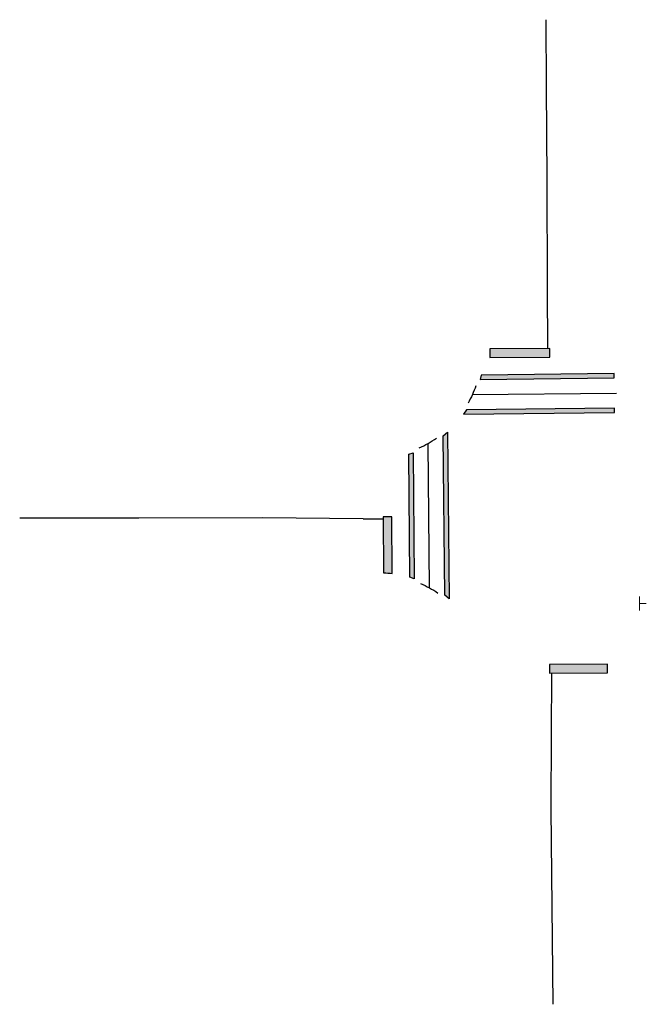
# Model space of a CAD drawing. Header units: feet. Extents: x 2273673 to 2273818, y 502394 to 502622.
import ezdxf

# ---------------------------------------------------------------- set-up
doc = ezdxf.new("R2010")
doc.units = ezdxf.units.FT
doc.header["$LTSCALE"] = 20
doc.header["$MEASUREMENT"] = 0
doc.linetypes.add('dsolidcl', pattern=[0])
for name, color, linetype in [('PM_P_CL_Double_Solid', 2, 'dsolidcl'), ('PM_P_Crosswalk', 7, 'Continuous'), ('PM_P_Stop_Line', 7, 'Continuous'), ('SN_P_Signs', 120, 'Continuous')]:
    doc.layers.add(name, color=color, linetype=linetype)
doc.layers.add('SC_Scratch1', color=30, linetype='Continuous', plot=False)

# ---------------------------------------------------------------- blocks, each defined once
blk = doc.blocks.new('SGN1PP')
at = {"layer": 'SN_P_Signs', "color": 120, "linetype": 'Continuous', "lineweight": 13}
for p, q in [((0, 0), (-0.08, 0)), ((0, 0.08), (0, -0.08))]:
    blk.add_line(p, q, dxfattribs=at)

msp = doc.modelspace()

# ---------------------------------------------------------------- hatches: boundary and pattern name
at = {"layer": 'PM_P_Crosswalk'}
h = msp.add_hatch(color=256, dxfattribs=at)
h.dxf.hatch_style = 1
h.paths.add_polyline_path([(2273779.69, 502539.6), (2273779.41, 502538.6), (2273810.4, 502538.94), (2273810.39, 502539.94)])
h.paths.add_polyline_path([(2273776.29, 502531.57), (2273775.61, 502530.56), (2273810.48, 502530.94), (2273810.47, 502531.94)])
h = msp.add_hatch(color=256, dxfattribs=at)
h.dxf.hatch_style = 1
h.paths.add_polyline_path([(2273770.88, 502525.58), (2273771.87, 502526.41), (2273772.25, 502487.91), (2273771.24, 502488.73)])
h.paths.add_polyline_path([(2273762.92, 502521.3), (2273763.92, 502521.65), (2273764.2, 502492.53), (2273763.2, 502492.86)])
h = msp.add_hatch(color=256, dxfattribs=at)
h.dxf.hatch_style = 1
edge = h.paths.add_edge_path()
edge.add_arc((2273755.98, 502468.92), 25, 82.8118, 87.4149, ccw=False)
edge.add_line((2273759.11, 502493.73), (2273759.06, 502506.84))
edge.add_line((2273759.06, 502506.84), (2273757.06, 502506.86))
edge.add_line((2273757.06, 502506.86), (2273757.11, 502493.9))
at = {"layer": 'PM_P_Stop_Line'}
h = msp.add_hatch(color=256, dxfattribs=at)
h.dxf.hatch_style = 1
h.paths.add_polyline_path([(2273781.7, 502545.68), (2273781.64, 502543.68), (2273795.56, 502543.78), (2273795.55, 502545.78)])
h = msp.add_hatch(color=256, dxfattribs=at)
h.dxf.hatch_style = 1
h.paths.add_polyline_path([(2273808.87, 502472.79), (2273795.44, 502472.7), (2273795.45, 502470.7), (2273808.88, 502470.79)])

# ---------------------------------------------------------------- linework, layer by layer
at = {"layer": 'PM_P_CL_Double_Solid'}
msp.add_line((2273752.41, 502506.4, 1155.89), (2273757.06, 502506.36, 1155.83), dxfattribs=at)
at = {"layer": 'PM_P_Crosswalk', "flags": 128}
for points, elevation in [([(2273779.69, 502539.6), (2273779.41, 502538.6), (2273810.4, 502538.94), (2273810.39, 502539.94), (2273779.69, 502539.6)], 73.28), ([(2273776.29, 502531.57), (2273775.61, 502530.56), (2273810.48, 502530.94), (2273810.47, 502531.94), (2273776.29, 502531.57)], -47.76)]:
    msp.add_lwpolyline(points, dxfattribs=dict(at, elevation=elevation))
for points in [[(2273770.88, 502525.58), (2273771.87, 502526.41), (2273772.25, 502487.91), (2273771.24, 502488.73), (2273770.88, 502525.58)], [(2273762.92, 502521.3), (2273763.92, 502521.65), (2273764.2, 502492.53), (2273763.2, 502492.86), (2273762.92, 502521.3)]]:
    msp.add_lwpolyline(points, dxfattribs=at)
msp.add_lwpolyline([(2273757.11, 502493.9, -0.020088), (2273759.11, 502493.73), (2273759.06, 502506.84), (2273757.06, 502506.86), (2273757.11, 502493.9)], format="xyb", dxfattribs=at)
at = {"layer": 'PM_P_Stop_Line', "flags": 128}
for points, elevation in [([(2273781.7, 502545.68), (2273781.64, 502543.68), (2273795.56, 502543.78), (2273795.55, 502545.78), (2273781.7, 502545.68)], 592.37), ([(2273808.87, 502472.79), (2273795.44, 502472.7), (2273795.45, 502470.7), (2273808.88, 502470.79), (2273808.87, 502472.79)], 1155.93)]:
    msp.add_lwpolyline(points, dxfattribs=dict(at, elevation=elevation))
at = {"layer": 'SC_Scratch1'}
for p, q in [((2273777.63, 502535.08), (2273810.94, 502535.45, 1154.83)), ((2273767.72, 502490.43), (2273767.4, 502523.82))]:
    msp.add_line(p, q, dxfattribs=at)
at = {"layer": 'SC_Scratch1', "flags": 128}
for points, elevation in [([(2273795.05, 502545.77), (2273795.02, 502559.68), (2273794.95, 502584.78), (2273794.79, 502606.16), (2273794.67, 502621.76)], 592.37), ([(2273752.41, 502506.4), (2273729.15, 502506.58), (2273700.59, 502506.56), (2273673.02, 502506.52)], 1155.89), ([(2273795.94, 502470.7), (2273795.88, 502456.7), (2273795.78, 502439.23), (2273796.25, 502394.15)], 1155.93)]:
    msp.add_lwpolyline(points, dxfattribs=dict(at, elevation=elevation))
for points in [[(2273778.44, 502537.13, -0.045022), (2273776.64, 502533.11)], [(2273765.36, 502522.78, 0.046815), (2273769.33, 502525.04)], [(2273765.66, 502491.43, -0.04686), (2273769.68, 502489.23)]]:
    msp.add_lwpolyline(points, format="xyb", dxfattribs=at)

# ---------------------------------------------------------------- block references
at = {"layer": 'SN_P_Signs', "xscale": 20, "yscale": 20, "zscale": 20, "rotation": 180}
msp.add_blockref('SGN1PP', (2273816.24, 502486.81), dxfattribs=at)

doc.saveas('drawing.dxf')
